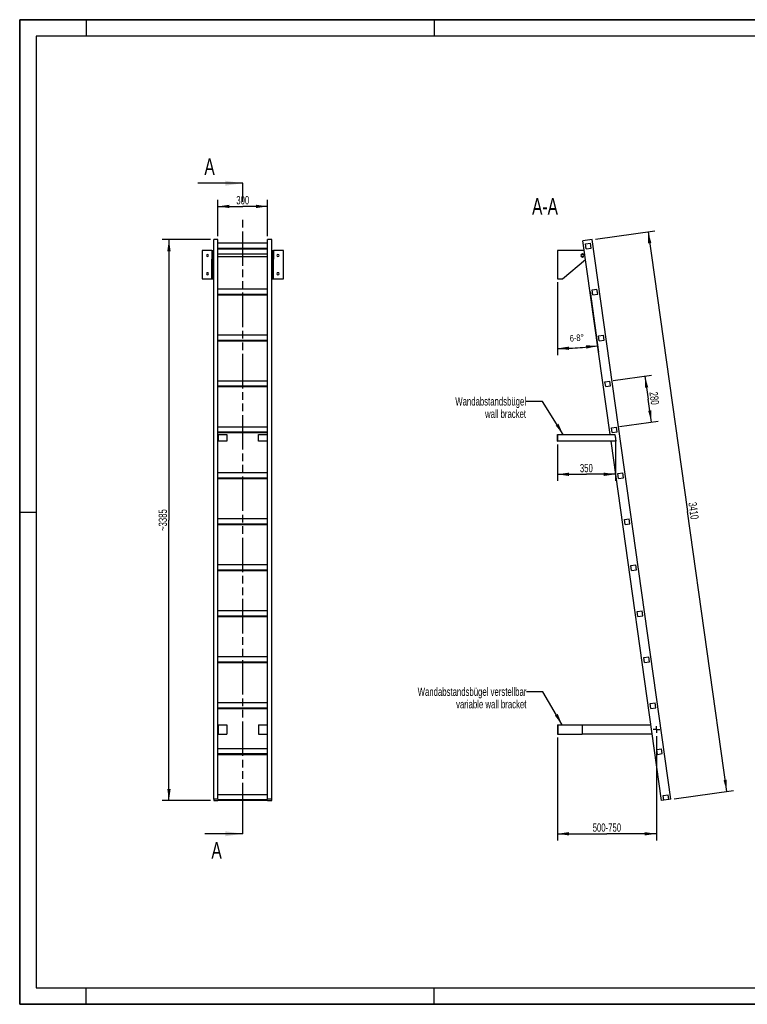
# Model space of a CAD drawing. Header units: millimetres. Extents: x 0 to 8400, y 0 to 5940.
# Tile 1 of 2: x 0 to 4388, y 0 to 5940. Entities that reach past the tile are written whole.
import ezdxf

# ---------------------------------------------------------------- set-up
doc = ezdxf.new("R2010")
doc.units = ezdxf.units.MM
doc.header["$LTSCALE"] = 462
doc.linetypes.add('CENTER', pattern=[0.6, 0.375, -0.075, 0.075, -0.075])
doc.linetypes.add('PHANTOM', pattern=[0.8, 0.45, -0.05, 0.1, -0.05, 0.1, -0.05])
doc.layers.get('0').update_dxf_attribs({"linetype": 'CONTINUOUS'})
for name, color, linetype in [('005_AXIS', 7, 'CONTINUOUS'), ('050_DIMENSIONING', 7, 'CONTINUOUS'), ('053_NOTES', 7, 'CONTINUOUS'), ('HATCHING_BL0', 7, 'CONTINUOUS')]:
    doc.layers.add(name, color=color, linetype=linetype)
doc.styles.get("Standard").update_dxf_attribs({"font": 'txt', "width": 0.7})
doc.dimstyles.new('DIMSTYLE_1', dxfattribs={"dimtxt": 50, "dimasz": 70, "dimexe": 2, "dimexo": 1, "dimtad": 1, "dimdec": 1, "dimtxsty": 'Standard', "dimblk": '_FILLED', "dimblk1": '_FILLED', "dimblk2": '_FILLED', "dimcen": 0.09, "dimazin": 2, "dimtp": 0.5, "dimtm": 0.5, "dimtfac": 1, "dimtdec": 1, "dimtofl": 0, "dimtmove": 0, "dimatfit": 3, "dimldrblk": '_FILLED', "dimfxl": 1, "dimtolj": 1, "dimarcsym": 0})
doc.dimstyles.new('DIMSTYLE_2', dxfattribs={"dimtxt": 40, "dimasz": 70, "dimexe": 2, "dimexo": 1, "dimgap": 2, "dimtad": 1, "dimdec": 1, "dimtxsty": 'Standard', "dimblk": '_FILLED', "dimblk1": '_FILLED', "dimblk2": '_FILLED', "dimcen": 0.09, "dimazin": 2, "dimtp": 0.5, "dimtm": 0.5, "dimtfac": 1, "dimtdec": 1, "dimtofl": 0, "dimtmove": 0, "dimatfit": 3, "dimldrblk": '_FILLED', "dimfxl": 1, "dimtolj": 1, "dimarcsym": 0})
doc.dimstyles.new('DIMSTYLE_3', dxfattribs={"dimtxt": 50, "dimasz": 70, "dimexe": 2, "dimexo": 1, "dimtad": 1, "dimdec": 1, "dimtxsty": 'Standard', "dimblk": '_FILLED', "dimblk1": '_FILLED', "dimblk2": '_FILLED', "dimcen": 0.09, "dimazin": 2, "dimtp": 2, "dimtm": 2, "dimtfac": 1, "dimtdec": 1, "dimtofl": 0, "dimtmove": 0, "dimatfit": 3, "dimldrblk": '_FILLED', "dimfxl": 1, "dimtolj": 1, "dimarcsym": 0})
doc.dimstyles.new('DIMSTYLE_4', dxfattribs={"dimtxt": 50, "dimasz": 70, "dimexe": 2, "dimexo": 1, "dimtad": 1, "dimdec": 0, "dimtxsty": 'Standard', "dimblk": '_FILLED', "dimblk1": '_FILLED', "dimblk2": '_FILLED', "dimcen": 0.09, "dimazin": 2, "dimtp": 2, "dimtm": 2, "dimtfac": 1, "dimtdec": 0, "dimtofl": 0, "dimtmove": 0, "dimatfit": 3, "dimldrblk": '_FILLED', "dimfxl": 1, "dimtolj": 1, "dimarcsym": 0})
doc.dimstyles.new('DIMSTYLE_5', dxfattribs={"dimtxt": 50, "dimasz": 70, "dimexe": 2, "dimexo": 1, "dimtad": 1, "dimtxsty": 'Standard', "dimblk": '_FILLED', "dimblk1": '_FILLED', "dimblk2": '_FILLED', "dimcen": 0.09, "dimazin": 2, "dimtp": 0.5, "dimtm": 0.5, "dimtfac": 1, "dimtofl": 0, "dimtmove": 0, "dimatfit": 3, "dimldrblk": '_FILLED', "dimfxl": 1, "dimtolj": 1, "dimarcsym": 0})
doc.dimstyles.new('DIMSTYLE_6', dxfattribs={"dimtxt": 50, "dimasz": 70, "dimexe": 2, "dimexo": 1, "dimtad": 1, "dimtxsty": 'Standard', "dimblk": '_FILLED', "dimblk1": '_FILLED', "dimblk2": '_FILLED', "dimcen": 0.09, "dimazin": 2, "dimtp": 0.8, "dimtm": 0.8, "dimtfac": 1, "dimtofl": 0, "dimtmove": 0, "dimatfit": 3, "dimldrblk": '_FILLED', "dimfxl": 1, "dimtolj": 1, "dimarcsym": 0})
doc.dimstyles.get("Standard").update_dxf_attribs({"dimtxt": 50, "dimasz": 70, "dimexe": 2, "dimexo": 1, "dimtad": 1, "dimtxsty": 'Standard', "dimblk": '_FILLED', "dimblk1": '_FILLED', "dimblk2": '_FILLED', "dimcen": 0.09, "dimazin": 2, "dimtol": 1, "dimtp": 0.01, "dimtm": 0.01, "dimtfac": 1, "dimtofl": 0, "dimtmove": 0, "dimatfit": 3, "dimldrblk": '_FILLED', "dimfxl": 1, "dimtolj": 1, "dimarcsym": 0})

# ---------------------------------------------------------------- blocks, each defined once
blk = doc.blocks.new('_FILLED')
at = {"color": 0, "linetype": 'ByBlock'}
blk.add_solid([(0, 0), (-1, 0.143), (-1, -0.143)], dxfattribs=at)
blk = doc.blocks.new('*D2')
at = {"layer": '050_DIMENSIONING', "color": 2, "linetype": 'Continuous', "transparency": 16777216}
for p, q in [((1195.2, 4633.5), (1195.2, 4853.5)), ((1195.2, 4813.5), (1345.2, 4813.5)), ((1495.2, 4813.5), (1345.2, 4813.5)), ((1495.2, 4633.5), (1495.2, 4853.5))]:
    blk.add_line(p, q, dxfattribs=at)
at = {"layer": '050_DIMENSIONING', "color": 2, "linetype": 'Continuous', "transparency": 16777216, "xscale": 70, "yscale": 70, "zscale": 70, "rotation": 180}
blk.add_blockref('_FILLED', (1195.2, 4813.5), dxfattribs=at)
at = {"layer": '050_DIMENSIONING', "color": 2, "linetype": 'Continuous', "transparency": 16777216, "xscale": 70, "yscale": 70, "zscale": 70}
blk.add_blockref('_FILLED', (1495.2, 4813.5), dxfattribs=at)
at = {"layer": '050_DIMENSIONING', "color": 2, "linetype": 'Continuous', "transparency": 16777216, "insert": (1345.2, 4876), "char_height": 50, "width": 171.429, "attachment_point": 2, "line_spacing_factor": 0.9}
blk.add_mtext('300', dxfattribs=at)
blk = doc.blocks.new('*D3')
at = {"layer": '050_DIMENSIONING', "color": 2, "linetype": 'Continuous', "transparency": 16777216}
for p, q in [((3242.6, 4357.3), (3242.6, 3916.4)), ((3439.8, 4300.4), (3491.3, 3933.8))]:
    blk.add_line(p, q, dxfattribs=at)
for start, end in [(270, 274), (274, 278)]:
    blk.add_arc((3242.6, 5703.1), 1746.7, start, end, dxfattribs=at)
for points in [[(3312.4, 3967.8), (3242.6, 3956.4), (3312.8, 3947.8)], [(3417.4, 3955.1), (3485.7, 3973.4), (3415, 3975)]]:
    blk.add_solid(points, dxfattribs=at)
at = {"layer": '050_DIMENSIONING', "color": 2, "linetype": 'Continuous', "transparency": 16777216, "insert": (3358.9, 4040.5), "char_height": 40, "width": 177.143, "attachment_point": 2, "rotation": 4, "line_spacing_factor": 0.9}
blk.add_mtext('6-8\\fgdt;{\\W1.0;{\\fgdt;~}}', dxfattribs=at)
blk = doc.blocks.new('*D4')
at = {"layer": '050_DIMENSIONING', "color": 2, "linetype": 'Continuous', "transparency": 16777216}
for p, q in [((3473.1, 4616.3), (3829.6, 4666.4)), ((3790, 4660.8), (4027.3, 2972.4)), ((4264.6, 1284), (4027.3, 2972.4)), ((3947.7, 1239.5), (4304.2, 1289.6))]:
    blk.add_line(p, q, dxfattribs=at)
at = {"layer": '050_DIMENSIONING', "color": 2, "linetype": 'Continuous', "transparency": 16777216, "xscale": 70, "yscale": 70, "zscale": 70}
for p, rotation in [((3790, 4660.8), 98), ((4264.6, 1284), 278)]:
    blk.add_blockref('_FILLED', p, dxfattribs=dict(at, rotation=rotation))
at = {"layer": '050_DIMENSIONING', "color": 2, "linetype": 'Continuous', "transparency": 16777216, "insert": (4089.2, 2981.1), "char_height": 50, "width": 214.286, "attachment_point": 2, "rotation": 278, "line_spacing_factor": 0.9}
blk.add_mtext('3410', dxfattribs=at)
blk = doc.blocks.new('*D5')
at = {"layer": '050_DIMENSIONING', "color": 2, "linetype": 'Continuous', "transparency": 16777216}
for p, q in [((1150.2, 4613.5), (860.2, 4613.5)), ((900.2, 4613.5), (900.2, 2921.1)), ((900.2, 1228.8), (900.2, 2921.1)), ((1150.2, 1228.8), (860.2, 1228.8))]:
    blk.add_line(p, q, dxfattribs=at)
at = {"layer": '050_DIMENSIONING', "color": 2, "linetype": 'Continuous', "transparency": 16777216, "xscale": 70, "yscale": 70, "zscale": 70}
for p, rotation in [((900.2, 4613.5), 90), ((900.2, 1228.8), 270)]:
    blk.add_blockref('_FILLED', p, dxfattribs=dict(at, rotation=rotation))
at = {"layer": '050_DIMENSIONING', "color": 2, "linetype": 'Continuous', "transparency": 16777216, "insert": (837.7, 2921.1), "char_height": 50, "width": 278.571, "attachment_point": 2, "rotation": 90, "line_spacing_factor": 0.9}
blk.add_mtext('~3385', dxfattribs=at)
blk = doc.blocks.new('*D6')
at = {"layer": '050_DIMENSIONING', "color": 2, "linetype": 'Continuous', "transparency": 16777216}
for p, q in [((3592.6, 3418.9), (3592.6, 3157.5)), ((3242.6, 3377.5), (3242.6, 3157.5)), ((3242.6, 3197.5), (3417.6, 3197.5)), ((3592.6, 3197.5), (3417.6, 3197.5))]:
    blk.add_line(p, q, dxfattribs=at)
at = {"layer": '050_DIMENSIONING', "color": 2, "linetype": 'Continuous', "transparency": 16777216, "xscale": 70, "yscale": 70, "zscale": 70, "rotation": 180}
blk.add_blockref('_FILLED', (3242.6, 3197.5), dxfattribs=at)
at = {"layer": '050_DIMENSIONING', "color": 2, "linetype": 'Continuous', "transparency": 16777216, "xscale": 70, "yscale": 70, "zscale": 70}
blk.add_blockref('_FILLED', (3592.6, 3197.5), dxfattribs=at)
at = {"layer": '050_DIMENSIONING', "color": 2, "linetype": 'Continuous', "transparency": 16777216, "insert": (3417.6, 3260), "char_height": 50, "width": 166.071, "attachment_point": 2, "line_spacing_factor": 0.9}
blk.add_mtext('350', dxfattribs=at)
blk = doc.blocks.new('*D7')
at = {"layer": '050_DIMENSIONING', "color": 2, "linetype": 'Continuous', "transparency": 16777216}
for p, q in [((3242.6, 1608.8), (3242.6, 1041.3)), ((3840, 1617.3), (3840, 1041.3)), ((3242.6, 1041.3), (3242.6, 988.8)), ((3242.6, 1028.8), (3541.3, 1028.8)), ((3840, 1028.8), (3541.3, 1028.8)), ((3840, 1041.3), (3840, 988.8))]:
    blk.add_line(p, q, dxfattribs=at)
at = {"layer": '050_DIMENSIONING', "color": 2, "linetype": 'Continuous', "transparency": 16777216, "xscale": 70, "yscale": 70, "zscale": 70, "rotation": 180}
blk.add_blockref('_FILLED', (3242.6, 1028.8), dxfattribs=at)
at = {"layer": '050_DIMENSIONING', "color": 2, "linetype": 'Continuous', "transparency": 16777216, "xscale": 70, "yscale": 70, "zscale": 70}
blk.add_blockref('_FILLED', (3840, 1028.8), dxfattribs=at)
at = {"layer": '050_DIMENSIONING', "color": 2, "linetype": 'Continuous', "transparency": 16777216, "insert": (3541.3, 1091.3), "char_height": 50, "width": 396.429, "attachment_point": 2, "line_spacing_factor": 0.9}
blk.add_mtext('500-750\\P ', dxfattribs=at)
blk = doc.blocks.new('*D8')
at = {"layer": '050_DIMENSIONING', "color": 2, "linetype": 'Continuous', "transparency": 16777216}
for p, q in [((3579.5, 3762.8), (3810.7, 3795.3)), ((3771.1, 3789.7), (3790.6, 3651.1)), ((3810, 3512.4), (3790.6, 3651.1)), ((3618.4, 3485.5), (3849.7, 3518))]:
    blk.add_line(p, q, dxfattribs=at)
at = {"layer": '050_DIMENSIONING', "color": 2, "linetype": 'Continuous', "transparency": 16777216, "xscale": 70, "yscale": 70, "zscale": 70}
for p, rotation in [((3771.1, 3789.7), 98), ((3810, 3512.4), 278)]:
    blk.add_blockref('_FILLED', p, dxfattribs=dict(at, rotation=rotation))
at = {"layer": '050_DIMENSIONING', "color": 2, "linetype": 'Continuous', "transparency": 16777216, "insert": (3852.5, 3659.8), "char_height": 50, "width": 176.786, "attachment_point": 2, "rotation": 278, "line_spacing_factor": 0.9}
blk.add_mtext('280', dxfattribs=at)
blk = doc.blocks.new('XSEC_FILLED')
at = {"color": 0, "linetype": 'ByBlock'}
blk.add_solid([(0, 0), (-1, 0.143), (-1, -0.143)], dxfattribs=at)
blk = doc.blocks.new('HATCHING_BL0', base_point=(1209.9, 2991.1))
at = {"layer": 'HATCHING_BL0', "color": 7, "linetype": 'PHANTOM'}
for p, q in [((1345.2, 4853.5), (1345.2, 4953.5)), ((1345.2, 4841.2), (1345.2, 4853.5)), ((1345.2, 1128.8), (1345.2, 4742.8)), ((1345.2, 1028.8), (1345.2, 1128.8))]:
    blk.add_line(p, q, dxfattribs=at)
at = {"layer": 'HATCHING_BL0', "color": 7, "linetype": 'Continuous', "char_height": 100, "width": 128.571, "attachment_point": 1, "line_spacing_factor": 0.9}
for insert in [(1113.9, 5103.5), (1156.3, 978.8)]:
    blk.add_mtext('A', dxfattribs=dict(at, insert=insert))
at = {"layer": 'HATCHING_BL0', "color": 7, "linetype": 'Continuous'}
for points in [[(1345.2, 4953.5), (1074.6, 4953.5)], [(1345.2, 1028.8), (1117.1, 1028.8)]]:
    blk.add_leader(points, dimstyle='Standard', override={"dimasz": 105, "dimtad": 0, "dimldrblk": 'XSEC_FILLED'}, dxfattribs=at)

msp = doc.modelspace()

# ---------------------------------------------------------------- hatches: boundary and pattern name
at = {"linetype": 'Continuous'}
h = msp.add_hatch(dxfattribs=at)
h.set_pattern_fill('ANSI31', color=2, angle=90, style=0, pattern_type=2)
h.set_pattern_definition([(135, (3242.65, 4462.28), (-239.875, -239.875), [])])
edge = h.paths.add_edge_path()
edge.add_line((3914.544, 1234.828), (3884.836, 1230.653))
edge.add_line((3884.836, 1230.653), (3880.661, 1260.361))
edge.add_line((3880.661, 1260.361), (3910.369, 1264.536))
edge.add_line((3914.544, 1234.828), (3910.369, 1264.536))
edge = h.paths.add_edge_path()
edge.add_line((3417.214, 4557.954), (3413.039, 4587.662))
edge.add_line((3413.039, 4587.662), (3442.747, 4591.837))
edge.add_line((3446.922, 4562.129), (3442.747, 4591.837))
edge.add_line((3417.214, 4557.954), (3446.922, 4562.129))
edge = h.paths.add_edge_path()
edge.add_line((3456.183, 4280.678), (3452.008, 4310.387))
edge.add_line((3452.008, 4310.387), (3481.716, 4314.562))
edge.add_line((3485.891, 4284.854), (3481.716, 4314.562))
edge.add_line((3456.183, 4280.678), (3485.891, 4284.854))
edge = h.paths.add_edge_path()
edge.add_line((3495.151, 4003.403), (3490.976, 4033.111))
edge.add_line((3490.976, 4033.111), (3520.684, 4037.287))
edge.add_line((3524.859, 4007.579), (3520.684, 4037.287))
edge.add_line((3495.151, 4003.403), (3524.859, 4007.579))
edge = h.paths.add_edge_path()
edge.add_line((3534.12, 3726.128), (3529.944, 3755.836))
edge.add_line((3529.944, 3755.836), (3559.652, 3760.012))
edge.add_line((3563.828, 3730.304), (3559.652, 3760.012))
edge.add_line((3534.12, 3726.128), (3563.828, 3730.304))
edge = h.paths.add_edge_path()
edge.add_line((3573.088, 3448.853), (3568.913, 3478.561))
edge.add_line((3568.913, 3478.561), (3598.621, 3482.737))
edge.add_line((3602.796, 3453.028), (3598.621, 3482.737))
edge.add_line((3573.088, 3448.853), (3602.796, 3453.028))
edge = h.paths.add_edge_path()
edge.add_line((3612.057, 3171.578), (3607.881, 3201.286))
edge.add_line((3607.881, 3201.286), (3637.589, 3205.461))
edge.add_line((3641.765, 3175.753), (3637.589, 3205.461))
edge.add_line((3612.057, 3171.578), (3641.765, 3175.753))
edge = h.paths.add_edge_path()
edge.add_line((3651.025, 2894.303), (3646.85, 2924.011))
edge.add_line((3646.85, 2924.011), (3676.558, 2928.186))
edge.add_line((3680.733, 2898.478), (3676.558, 2928.186))
edge.add_line((3651.025, 2894.303), (3680.733, 2898.478))
edge = h.paths.add_edge_path()
edge.add_line((3689.994, 2617.028), (3685.818, 2646.736))
edge.add_line((3685.818, 2646.736), (3715.526, 2650.911))
edge.add_line((3719.702, 2621.203), (3715.526, 2650.911))
edge.add_line((3689.994, 2617.028), (3719.702, 2621.203))
edge = h.paths.add_edge_path()
edge.add_line((3728.962, 2339.753), (3724.787, 2369.461))
edge.add_line((3724.787, 2369.461), (3754.495, 2373.636))
edge.add_line((3758.67, 2343.928), (3754.495, 2373.636))
edge.add_line((3728.962, 2339.753), (3758.67, 2343.928))
edge = h.paths.add_edge_path()
edge.add_line((3767.93, 2062.478), (3763.755, 2092.186))
edge.add_line((3763.755, 2092.186), (3793.463, 2096.361))
edge.add_line((3797.638, 2066.653), (3793.463, 2096.361))
edge.add_line((3767.93, 2062.478), (3797.638, 2066.653))
edge = h.paths.add_edge_path()
edge.add_line((3806.899, 1785.203), (3802.724, 1814.911))
edge.add_line((3802.724, 1814.911), (3832.432, 1819.086))
edge.add_line((3836.607, 1789.378), (3832.432, 1819.086))
edge.add_line((3806.899, 1785.203), (3836.607, 1789.378))
edge = h.paths.add_edge_path()
edge.add_line((3845.867, 1507.928), (3841.692, 1537.636))
edge.add_line((3841.692, 1537.636), (3871.4, 1541.811))
edge.add_line((3875.575, 1512.103), (3871.4, 1541.811))
edge.add_line((3845.867, 1507.928), (3875.575, 1512.103))
edge = h.paths.add_edge_path()
edge.add_arc((3393.646, 4517.278), 7.5, 0, 180)
edge.add_arc((3393.646, 4517.278), 7.5, -180, 0)

# ---------------------------------------------------------------- linework, layer by layer
at = {"color": 7, "linetype": 'Continuous'}
for p, q in [((0, 5940), (8400, 5940)), ((0, 0), (0, 5940)), ((1195.154, 4613.521), (1170.154, 4613.521)), ((1170.154, 4601.739), (1170.154, 4613.521)), ((1170.154, 4463.102), (1170.154, 4601.739)), ((1195.154, 4314.562), (1195.154, 4613.521)), ((1495.154, 4591.837), (1195.154, 4591.837)), ((1520.154, 4613.521), (1495.154, 4613.521)), ((1495.154, 4314.562), (1495.154, 4613.521)), ((1520.154, 1236.707), (1520.154, 4613.521)), ((3453.332, 4613.521), (3396.887, 4605.588)), ((3413.039, 4587.662), (3442.747, 4591.837)), ((3417.214, 4557.954), (3413.039, 4587.662)), ((3446.922, 4562.129), (3442.747, 4591.837)), ((3927.913, 1236.707), (3453.332, 4613.521)), ((1159.154, 4547.278), (1100.154, 4547.278)), ((1159.154, 4547.278), (1159.154, 4526.528)), ((1159.154, 4547.278), (1165.154, 4547.278)), ((1159.154, 4526.528), (1159.154, 4524.778)), ((1159.154, 4524.778), (1159.154, 4517.278)), ((1159.154, 4517.278), (1159.154, 4509.778)), ((1165.154, 4547.278), (1165.154, 4526.528)), ((1165.154, 4526.528), (1165.154, 4517.278)), ((1165.154, 4517.278), (1165.154, 4508.028)), ((1195.154, 4562.129), (1495.154, 4562.129)), ((1195.154, 4557.954), (1495.154, 4557.954)), ((1525.154, 4547.278), (1525.154, 4526.528)), ((1525.154, 4547.278), (1531.154, 4547.278)), ((1525.154, 4526.528), (1525.154, 4517.278)), ((1525.154, 4517.278), (1525.154, 4508.028)), ((1531.154, 4547.278), (1531.154, 4526.528)), ((1590.154, 4547.278), (1531.154, 4547.278)), ((1531.154, 4526.528), (1531.154, 4524.778)), ((1531.154, 4524.778), (1531.154, 4517.278)), ((1531.154, 4517.278), (1531.154, 4509.778)), ((3393.646, 4547.278), (3242.646, 4547.278)), ((3417.214, 4557.954), (3446.922, 4562.129)), ((1159.154, 4509.778), (1159.154, 4508.028)), ((1159.154, 4508.028), (1159.154, 4494.35)), ((1159.154, 4377.278), (1159.154, 4494.35)), ((1165.154, 4508.028), (1165.154, 4494.35)), ((1165.154, 4377.278), (1165.154, 4494.35)), ((1170.154, 4458.927), (1170.154, 4463.102)), ((1170.154, 1236.707), (1170.154, 4458.927)), ((1525.154, 4508.028), (1525.154, 4494.35)), ((1525.154, 4377.278), (1525.154, 4494.35)), ((1531.154, 4509.778), (1531.154, 4508.028)), ((1531.154, 4508.028), (1531.154, 4494.35)), ((1531.154, 4377.278), (1531.154, 4494.35)), ((3274.263, 4377.278), (3412.571, 4493.993)), ((1100.154, 4377.278), (1159.154, 4377.278)), ((1159.154, 4377.278), (1165.154, 4377.278)), ((1525.154, 4377.278), (1531.154, 4377.278)), ((1531.154, 4377.278), (1590.154, 4377.278)), ((3242.646, 4377.278), (3274.263, 4377.278)), ((1195.154, 4284.854), (1195.154, 4314.562)), ((1495.154, 4314.562), (1195.154, 4314.562)), ((1195.154, 4280.678), (1195.154, 4284.854)), ((1195.154, 4284.854), (1495.154, 4284.854)), ((1195.154, 4037.287), (1195.154, 4280.678)), ((1195.154, 4280.678), (1495.154, 4280.678)), ((1495.154, 4284.854), (1495.154, 4314.562)), ((1495.154, 4280.678), (1495.154, 4284.854)), ((1495.154, 4037.287), (1495.154, 4280.678)), ((3452.008, 4310.387), (3481.716, 4314.562)), ((3456.183, 4280.678), (3452.008, 4310.387)), ((3456.183, 4280.678), (3485.891, 4284.854)), ((3485.891, 4284.854), (3481.716, 4314.562)), ((1195.154, 4007.579), (1195.154, 4037.287)), ((1495.154, 4037.287), (1195.154, 4037.287)), ((1195.154, 4003.403), (1195.154, 4007.579)), ((1195.154, 4007.579), (1495.154, 4007.579)), ((1195.154, 3760.012), (1195.154, 4003.403)), ((1195.154, 4003.403), (1495.154, 4003.403)), ((1495.154, 4007.579), (1495.154, 4037.287)), ((1495.154, 4003.403), (1495.154, 4007.579)), ((1495.154, 3760.012), (1495.154, 4003.403)), ((3490.976, 4033.111), (3520.684, 4037.287)), ((3495.151, 4003.403), (3490.976, 4033.111)), ((3495.151, 4003.403), (3524.859, 4007.579)), ((3524.859, 4007.579), (3520.684, 4037.287)), ((1195.154, 3730.304), (1195.154, 3760.012)), ((1495.154, 3760.012), (1195.154, 3760.012)), ((1495.154, 3730.304), (1495.154, 3760.012)), ((3529.944, 3755.836), (3559.652, 3760.012)), ((3534.12, 3726.128), (3529.944, 3755.836)), ((3563.828, 3730.304), (3559.652, 3760.012)), ((1195.154, 3726.128), (1195.154, 3730.304)), ((1195.154, 3730.304), (1495.154, 3730.304)), ((1195.154, 3482.737), (1195.154, 3726.128)), ((1195.154, 3726.128), (1495.154, 3726.128)), ((1495.154, 3726.128), (1495.154, 3730.304)), ((1495.154, 3482.737), (1495.154, 3726.128)), ((3534.12, 3726.128), (3563.828, 3730.304)), ((1195.154, 3453.028), (1195.154, 3482.737)), ((1495.154, 3482.737), (1195.154, 3482.737)), ((1195.154, 3448.853), (1195.154, 3453.028)), ((1195.154, 3453.028), (1495.154, 3453.028)), ((1195.154, 3437.472), (1195.154, 3448.853)), ((1195.154, 3448.853), (1495.154, 3448.853)), ((1495.154, 3453.028), (1495.154, 3482.737)), ((1495.154, 3448.853), (1495.154, 3453.028)), ((1495.154, 3437.472), (1495.154, 3448.853)), ((3568.913, 3478.561), (3598.621, 3482.737)), ((3573.088, 3448.853), (3568.913, 3478.561)), ((3573.088, 3448.853), (3602.796, 3453.028)), ((3602.796, 3453.028), (3598.621, 3482.737)), ((1195.154, 3397.472), (1195.154, 3437.472)), ((1195.154, 3205.461), (1195.154, 3397.472)), ((1197.154, 3437.472), (1250.154, 3437.472)), ((1250.154, 3397.472), (1197.154, 3397.472)), ((1250.154, 3437.472), (1250.154, 3397.472)), ((1440.154, 3437.472), (1493.154, 3437.472)), ((1440.154, 3397.472), (1440.154, 3437.472)), ((1493.154, 3397.472), (1440.154, 3397.472)), ((1495.154, 3397.472), (1495.154, 3437.472)), ((1495.154, 3205.461), (1495.154, 3397.472)), ((3242.646, 3397.472), (3242.646, 3437.472)), ((3242.646, 3437.472), (3244.646, 3437.472)), ((3242.646, 3397.472), (3244.646, 3397.472)), ((3244.646, 3397.472), (3244.646, 3437.472)), ((3244.646, 3437.472), (3589.835, 3437.472)), ((3595.457, 3397.472), (3244.646, 3397.472)), ((1195.154, 3175.753), (1195.154, 3205.461)), ((1495.154, 3205.461), (1195.154, 3205.461)), ((1195.154, 3171.578), (1195.154, 3175.753)), ((1195.154, 3175.753), (1495.154, 3175.753)), ((1195.154, 2928.186), (1195.154, 3171.578)), ((1195.154, 3171.578), (1495.154, 3171.578)), ((1495.154, 3175.753), (1495.154, 3205.461)), ((1495.154, 3171.578), (1495.154, 3175.753)), ((1495.154, 2928.186), (1495.154, 3171.578)), ((3607.881, 3201.286), (3637.589, 3205.461)), ((3612.057, 3171.578), (3607.881, 3201.286)), ((3612.057, 3171.578), (3641.765, 3175.753)), ((3641.765, 3175.753), (3637.589, 3205.461)), ((1195.154, 2898.478), (1195.154, 2928.186)), ((1495.154, 2928.186), (1195.154, 2928.186)), ((1495.154, 2898.478), (1495.154, 2928.186)), ((3646.85, 2924.011), (3676.558, 2928.186)), ((3651.025, 2894.303), (3646.85, 2924.011)), ((3680.733, 2898.478), (3676.558, 2928.186)), ((1195.154, 2894.303), (1195.154, 2898.478)), ((1195.154, 2898.478), (1495.154, 2898.478)), ((1195.154, 2650.911), (1195.154, 2894.303)), ((1195.154, 2894.303), (1495.154, 2894.303)), ((1495.154, 2894.303), (1495.154, 2898.478)), ((1495.154, 2650.911), (1495.154, 2894.303)), ((3651.025, 2894.303), (3680.733, 2898.478)), ((1195.154, 2621.203), (1195.154, 2650.911)), ((1495.154, 2650.911), (1195.154, 2650.911)), ((1195.154, 2617.028), (1195.154, 2621.203)), ((1195.154, 2621.203), (1495.154, 2621.203)), ((1195.154, 2373.636), (1195.154, 2617.028)), ((1195.154, 2617.028), (1495.154, 2617.028)), ((1495.154, 2621.203), (1495.154, 2650.911)), ((1495.154, 2617.028), (1495.154, 2621.203)), ((1495.154, 2373.636), (1495.154, 2617.028)), ((3685.818, 2646.736), (3715.526, 2650.911)), ((3689.994, 2617.028), (3685.818, 2646.736)), ((3689.994, 2617.028), (3719.702, 2621.203)), ((3719.702, 2621.203), (3715.526, 2650.911)), ((1195.154, 2343.928), (1195.154, 2373.636)), ((1495.154, 2373.636), (1195.154, 2373.636)), ((1195.154, 2339.753), (1195.154, 2343.928)), ((1195.154, 2343.928), (1495.154, 2343.928)), ((1195.154, 2096.361), (1195.154, 2339.753)), ((1195.154, 2339.753), (1495.154, 2339.753)), ((1495.154, 2343.928), (1495.154, 2373.636)), ((1495.154, 2339.753), (1495.154, 2343.928)), ((1495.154, 2096.361), (1495.154, 2339.753)), ((3724.787, 2369.461), (3754.495, 2373.636)), ((3728.962, 2339.753), (3724.787, 2369.461)), ((3728.962, 2339.753), (3758.67, 2343.928)), ((3758.67, 2343.928), (3754.495, 2373.636)), ((1195.154, 2066.653), (1195.154, 2096.361)), ((1495.154, 2096.361), (1195.154, 2096.361)), ((1495.154, 2066.653), (1495.154, 2096.361)), ((3763.755, 2092.186), (3793.463, 2096.361)), ((3767.93, 2062.478), (3763.755, 2092.186)), ((3797.638, 2066.653), (3793.463, 2096.361)), ((1195.154, 2062.478), (1195.154, 2066.653)), ((1195.154, 2066.653), (1495.154, 2066.653)), ((1195.154, 1819.086), (1195.154, 2062.478)), ((1195.154, 2062.478), (1495.154, 2062.478)), ((1495.154, 2062.478), (1495.154, 2066.653)), ((1495.154, 1819.086), (1495.154, 2062.478)), ((3767.93, 2062.478), (3797.638, 2066.653)), ((1195.154, 1789.378), (1195.154, 1819.086)), ((1495.154, 1819.086), (1195.154, 1819.086)), ((1195.154, 1785.203), (1195.154, 1789.378)), ((1195.154, 1789.378), (1495.154, 1789.378)), ((1195.154, 1541.811), (1195.154, 1785.203)), ((1195.154, 1785.203), (1495.154, 1785.203)), ((1495.154, 1789.378), (1495.154, 1819.086)), ((1495.154, 1785.203), (1495.154, 1789.378)), ((1495.154, 1541.811), (1495.154, 1785.203)), ((3802.724, 1814.911), (3832.432, 1819.086)), ((3806.899, 1785.203), (3802.724, 1814.911)), ((3806.899, 1785.203), (3836.607, 1789.378)), ((3836.607, 1789.378), (3832.432, 1819.086)), ((1195.154, 1685.848), (1197.154, 1685.848)), ((1197.154, 1685.848), (1197.154, 1628.848)), ((1197.154, 1685.848), (1250.154, 1685.848)), ((1250.154, 1685.848), (1250.154, 1628.848)), ((1440.154, 1685.848), (1440.154, 1628.848)), ((1440.154, 1685.848), (1493.154, 1685.848)), ((1493.154, 1685.848), (1493.154, 1628.848)), ((1493.154, 1685.848), (1495.154, 1685.848)), ((3242.646, 1685.848), (3242.646, 1628.848)), ((3242.646, 1685.848), (3244.646, 1685.848)), ((3244.646, 1685.848), (3244.646, 1628.848)), ((3244.646, 1685.848), (3392.646, 1685.848)), ((3392.646, 1685.848), (3392.646, 1628.848)), ((3392.646, 1685.848), (3807.23, 1685.848)), ((1195.154, 1628.848), (1197.154, 1628.848)), ((1197.154, 1628.848), (1250.154, 1628.848)), ((1440.154, 1628.848), (1493.154, 1628.848)), ((1493.154, 1628.848), (1495.154, 1628.848)), ((3242.646, 1628.848), (3244.646, 1628.848)), ((3244.646, 1628.848), (3392.646, 1628.848)), ((3815.241, 1628.848), (3392.646, 1628.848)), ((1195.154, 1512.103), (1195.154, 1541.811)), ((1495.154, 1541.811), (1195.154, 1541.811)), ((1195.154, 1507.928), (1195.154, 1512.103)), ((1195.154, 1512.103), (1495.154, 1512.103)), ((1195.154, 1264.536), (1195.154, 1507.928)), ((1195.154, 1507.928), (1495.154, 1507.928)), ((1495.154, 1512.103), (1495.154, 1541.811)), ((1495.154, 1507.928), (1495.154, 1512.103)), ((1495.154, 1264.536), (1495.154, 1507.928)), ((3841.692, 1537.636), (3871.4, 1541.811)), ((3845.867, 1507.928), (3841.692, 1537.636)), ((3845.867, 1507.928), (3875.575, 1512.103)), ((3875.575, 1512.103), (3871.4, 1541.811)), ((1195.154, 1236.707), (1195.154, 1264.536)), ((1495.154, 1264.536), (1195.154, 1264.536)), ((1495.154, 1236.707), (1495.154, 1264.536)), ((3880.661, 1260.361), (3910.369, 1264.536)), ((3884.836, 1230.653), (3880.661, 1260.361)), ((3914.544, 1234.828), (3910.369, 1264.536)), ((1170.154, 1236.707), (1170.154, 1228.774)), ((1195.154, 1236.707), (1170.154, 1236.707)), ((1170.154, 1228.774), (1195.154, 1228.774)), ((1195.154, 1234.828), (1195.154, 1236.707)), ((1195.154, 1234.828), (1495.154, 1234.828)), ((1195.154, 1228.774), (1195.154, 1230.653)), ((1195.154, 1230.653), (1495.154, 1230.653)), ((1495.154, 1236.707), (1495.154, 1234.828)), ((1520.154, 1236.707), (1495.154, 1236.707)), ((1495.154, 1230.653), (1495.154, 1228.774)), ((1495.154, 1228.774), (1520.154, 1228.774)), ((1520.154, 1228.774), (1520.154, 1236.707)), ((3884.836, 1230.653), (3871.467, 1228.774)), ((3914.544, 1234.828), (3884.836, 1230.653)), ((3927.913, 1236.707), (3914.544, 1234.828)), ((0, 0), (8400, 0))]:
    msp.add_line(p, q, dxfattribs=at)
at = {"color": 3, "linetype": 'Continuous'}
for p, q in [((0, 5940), (0, 0)), ((8400, 5940), (0, 5940)), ((400, 5940), (400, 5840)), ((2500, 5940), (2500, 5840)), ((0, 2970), (100, 2970)), ((400, 0), (400, 100)), ((2500, 0), (2500, 100)), ((8400, 0), (0, 0))]:
    msp.add_line(p, q, dxfattribs=at)
at = {"color": 5, "linetype": 'Continuous'}
for p, q in [((100, 5840), (100, 100)), ((8300, 5840), (100, 5840)), ((100, 100), (8300, 100))]:
    msp.add_line(p, q, dxfattribs=at)
at = {"color": 9, "linetype": 'Continuous'}
for p, q in [((1165.154, 4494.35), (1159.154, 4494.35)), ((1531.154, 4494.35), (1525.154, 4494.35))]:
    msp.add_line(p, q, dxfattribs=at)
at = {"color": 7, "linetype": 'Continuous'}
for radius, start, end in [(7.5, 0, 180), (7.5, 180, 360), (30, 66.8765826, 90)]:
    msp.add_arc((3393.646, 4517.278), radius, start, end, dxfattribs=at)
at = {"layer": '005_AXIS', "color": 7, "linetype": 'Continuous'}
for p, q in [((3561.055, 3437.472), (3396.887, 4605.588)), ((1100.154, 4547.278), (1100.154, 4377.278)), ((1170.154, 4524.778), (1165.154, 4524.778)), ((1495.154, 4524.778), (1195.154, 4524.778)), ((1525.154, 4524.778), (1520.154, 4524.778)), ((1590.154, 4377.278), (1590.154, 4547.278)), ((3242.646, 4547.278), (3242.646, 4377.278)), ((1170.154, 4509.778), (1165.154, 4509.778)), ((1495.154, 4509.778), (1195.154, 4509.778)), ((1525.154, 4509.778), (1520.154, 4509.778)), ((1195.154, 3437.472), (1197.154, 3437.472)), ((1195.154, 3397.472), (1197.154, 3397.472)), ((1197.154, 3437.472), (1197.154, 3397.472)), ((1495.154, 3437.472), (1493.154, 3437.472)), ((1493.154, 3437.472), (1493.154, 3397.472)), ((1495.154, 3397.472), (1493.154, 3397.472)), ((3871.467, 1228.774), (3566.677, 3397.472)), ((3589.835, 3437.472), (3595.457, 3397.472))]:
    msp.add_line(p, q, dxfattribs=at)
at = {"layer": '005_AXIS', "color": 7, "linetype": 'CENTER'}
for q in [(3840.015, 1677.348), (3820.015, 1657.348), (3860.015, 1657.348), (3840.015, 1637.348)]:
    msp.add_line((3840.015, 1657.348), q, dxfattribs=at)
at = {"layer": '005_AXIS', "color": 7, "linetype": 'Continuous'}
for centre, radius, start, end in [((1132.654, 4517.278), 6.5, 0, 180), ((1132.654, 4517.278), 6.5, 180, 360), ((1557.654, 4517.278), 6.5, 0, 180), ((1557.654, 4517.278), 6.5, 180, 360), ((3393.646, 4517.278), 9.25, 0, 180), ((3393.646, 4517.278), 9.25, 180, 360), ((1132.654, 4407.278), 6.5, 0, 180), ((1132.654, 4407.278), 6.5, 180, 360), ((1557.654, 4407.278), 6.5, 0, 180), ((1557.654, 4407.278), 6.5, 180, 360)]:
    msp.add_arc(centre, radius, start, end, dxfattribs=at)

# ---------------------------------------------------------------- block references
at = {"layer": 'HATCHING_BL0'}
msp.add_blockref('HATCHING_BL0', (1209.898, 2991.147), dxfattribs=at)

# ---------------------------------------------------------------- texts
at = {"layer": '053_NOTES', "color": 2, "linetype": 'Continuous', "attachment_point": 3, "line_spacing_factor": 0.9}
for s, insert, char_height, width in [('A-A', (3246.233, 4863.521), 100, 392.85714), ('Wandabstandsbügel\\Pwall bracket', (3053.749, 3662.472), 50, 945.35714), ('Wandabstandsbügel verstellbar\\Pvariable wall bracket', (3055.863, 1910.848), 50, 1540)]:
    msp.add_mtext(s, dxfattribs=dict(at, insert=insert, char_height=char_height, width=width))

# ---------------------------------------------------------------- dimensions: what is measured, and where the dimension line sits
at = {"layer": '050_DIMENSIONING', "color": 2, "linetype": 'Continuous'}
for base, p1, p2, dimstyle, picture, middle in [((1495.154, 4813.521), (1195.154, 4632.521), (1495.154, 4632.521), 'DIMSTYLE_1', '*D2', (1338.011, 4813.521)), ((3592.646, 3197.472), (3242.646, 3378.472), (3592.646, 3419.898), 'DIMSTYLE_5', '*D6', (3410.503, 3197.472))]:
    dim = msp.add_linear_dim(base=base, p1=p1, p2=p2, dimstyle=dimstyle, dxfattribs=at)
    dim.commit()
    dim.dimension.update_dxf_attribs({"geometry": picture, "text_midpoint": middle, "dimtype": 160})
for base, p1, p2, dimstyle, picture, middle in [((3790.023, 4660.84), (3946.728, 1239.351), (3472.147, 4616.165), 'DIMSTYLE_3', '*D4', (4026.319, 2979.506)), ((3771.075, 3789.725), (3617.436, 3485.381), (3578.468, 3762.656), 'DIMSTYLE_5', '*D8', (3789.565, 3658.161))]:
    dim = msp.add_linear_dim(base=base, p1=p1, p2=p2, angle=98, dimstyle=dimstyle, dxfattribs=at)
    dim.commit()
    dim.dimension.update_dxf_attribs({"geometry": picture, "text_midpoint": middle, "dimtype": 160})
dim = msp.add_linear_dim(base=(900.154, 1228.774), p1=(1151.154, 4613.521), p2=(1151.154, 1228.774), angle=270, text='~<>', dimstyle='DIMSTYLE_4', dxfattribs=at)
dim.commit()
dim.dimension.update_dxf_attribs({"geometry": '*D5', "text_midpoint": (900.154, 2921.147), "dimtype": 160})
dim = msp.add_angular_dim_2l(base=(3364.487, 3960.656), line1=((3242.646, 4375.744), (3242.646, 4358.278)), line2=((3437.201, 4318.737), (3439.632, 4301.44)), text='6-<>', dimstyle='DIMSTYLE_2', dxfattribs=at)
dim.commit()
dim.dimension.update_dxf_attribs({"geometry": '*D3', "text_midpoint": (3364.487, 3960.656), "dimtype": 162})
dim = msp.add_linear_dim(base=(3840.015, 1028.774), p1=(3242.646, 1609.848), p2=(3840.015, 1618.348), text='500-750\\P ', dimstyle='DIMSTYLE_6', dxfattribs=at)
dim.commit()
dim.dimension.update_dxf_attribs({"geometry": '*D7', "text_midpoint": (3541.331, 1028.774), "dimtype": 160})

# ---------------------------------------------------------------- leaders
at = {"layer": '053_NOTES', "color": 2, "linetype": 'Continuous', "annotation_type": 0, "has_hookline": 1, "hookline_direction": 1}
for points, text_width in [([(3277.898, 3437.472), (3153.749, 3637.472), (3053.749, 3637.472)], 578.176), ([(3271.455, 1685.848), (3155.863, 1885.848), (3055.863, 1885.848)], 963.2)]:
    msp.add_leader(points, dimstyle='Standard', override={"dimtad": 0}, dxfattribs=dict(at, text_width=text_width))

doc.saveas('drawing.dxf')
